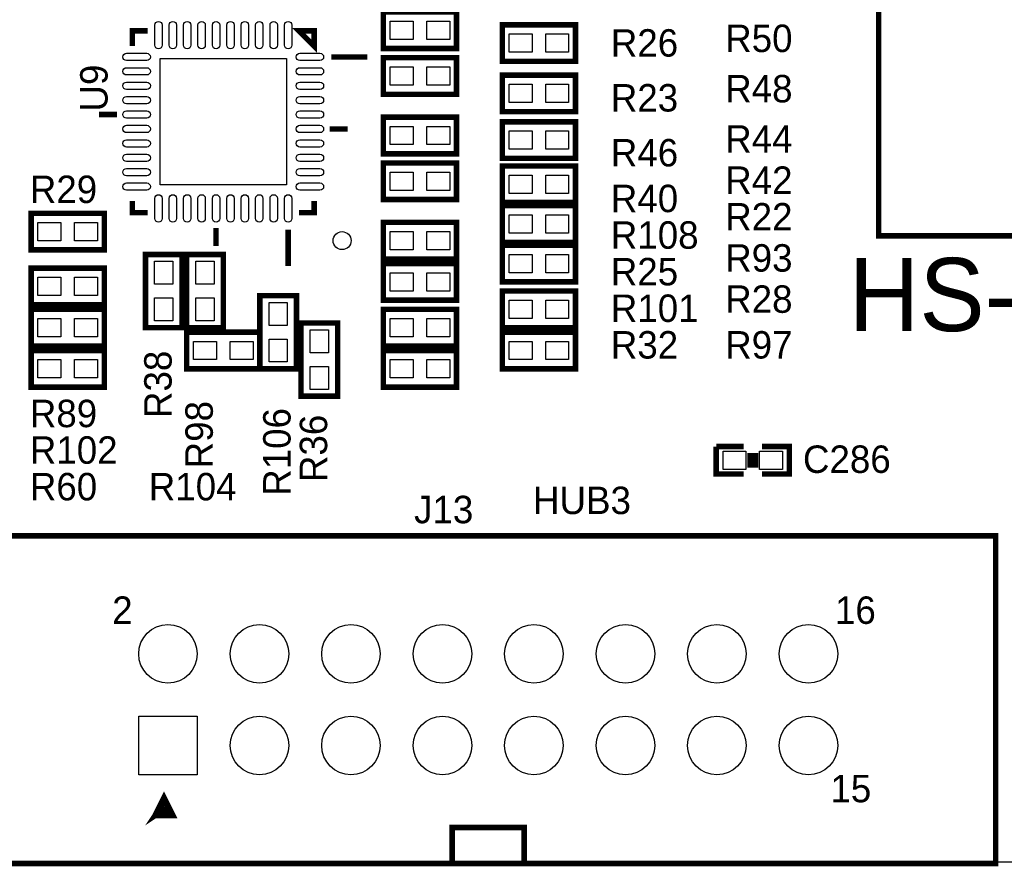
# Model space of a CAD drawing. Extents: x -119 to 465, y -80 to 330.
# Tile 8 of 22: x 41 to 68, y 0 to 23. Entities that reach past the tile are written whole.
import ezdxf

# ---------------------------------------------------------------- set-up
doc = ezdxf.new("R2010")
doc.units = 0
for name, color, linetype in [('BOARD_GEOMETRY_OUTLINE', 3, 'CONTINUOUS'), ('BOARD_GEOMETRY_SILKSCREEN_TOP', 1, 'CONTINUOUS'), ('PACKAGE_GEOMETRY_SILKSCREEN_TOP', 4, 'CONTINUOUS'), ('PIN_TOP', 5, 'CONTINUOUS'), ('REF_DES_SILKSCREEN_TOP', 6, 'CONTINUOUS')]:
    doc.layers.add(name, color=color, linetype=linetype)

msp = doc.modelspace()

# ---------------------------------------------------------------- linework, layer by layer
at = {"layer": 'BOARD_GEOMETRY_OUTLINE'}
msp.add_lwpolyline([(0.999998, 0), (128.999996, 0)], dxfattribs=at)
at = {"layer": 'PACKAGE_GEOMETRY_SILKSCREEN_TOP', "const_width": 0.1524}
for points in [[(73.842118, 17.375886), (73.842118, 40.536114), (64.841882, 40.536114), (64.841882, 17.375886)], [(53.122068, 22.575774), (51.090068, 22.575774), (51.090068, 23.591774), (53.122068, 23.591774)], [(56.424068, 22.220174), (54.392068, 22.220174), (54.392068, 23.236174), (56.424068, 23.236174)], [(49.170082, 23.068788), (49.170082, 22.643846), (48.74514, 23.068788)], [(53.122068, 21.305774), (51.090068, 21.305774), (51.090068, 22.321774), (53.122068, 22.321774)], [(56.424068, 20.823174), (54.392068, 20.823174), (54.392068, 21.839174), (56.424068, 21.839174)], [(53.122068, 19.654774), (51.090068, 19.654774), (51.090068, 20.670774), (53.122068, 20.670774)], [(56.424068, 19.527774), (54.392068, 19.527774), (54.392068, 20.543774), (56.424068, 20.543774)], [(53.122068, 18.384774), (51.090068, 18.384774), (51.090068, 19.400774), (53.122068, 19.400774)], [(56.424068, 18.30197), (54.392068, 18.30197), (54.392068, 19.31797), (56.424068, 19.31797)], [(41.311068, 18.003774), (43.343068, 18.003774), (43.343068, 16.987774), (41.311068, 16.987774)], [(56.424068, 17.197578), (54.392068, 17.197578), (54.392068, 18.213578), (56.424068, 18.213578)], [(53.122068, 16.733774), (51.090068, 16.733774), (51.090068, 17.749774), (53.122068, 17.749774)], [(56.424068, 16.098774), (54.392068, 16.098774), (54.392068, 17.114774), (56.424068, 17.114774)], [(44.486068, 14.828774), (44.486068, 16.860774), (45.502068, 16.860774), (45.502068, 14.828774)], [(45.629068, 14.828774), (45.629068, 16.860774), (46.645068, 16.860774), (46.645068, 14.828774)], [(53.122068, 15.590774), (51.090068, 15.590774), (51.090068, 16.606774), (53.122068, 16.606774)], [(41.311068, 16.479774), (43.343068, 16.479774), (43.343068, 15.463774), (41.311068, 15.463774)], [(56.424068, 14.828774), (54.392068, 14.828774), (54.392068, 15.844774), (56.424068, 15.844774)], [(48.677068, 15.717774), (48.677068, 13.685774), (47.661068, 13.685774), (47.661068, 15.717774)], [(41.311068, 15.336774), (43.343068, 15.336774), (43.343068, 14.320774), (41.311068, 14.320774)], [(53.122068, 14.320774), (51.090068, 14.320774), (51.090068, 15.336774), (53.122068, 15.336774)], [(45.629068, 14.701774), (47.661068, 14.701774), (47.661068, 13.685774), (45.629068, 13.685774)], [(48.804068, 12.923774), (48.804068, 14.955774), (49.820068, 14.955774), (49.820068, 12.923774)], [(56.424068, 13.685774), (54.392068, 13.685774), (54.392068, 14.701774), (56.424068, 14.701774)], [(43.343068, 13.177774), (41.311068, 13.177774), (41.311068, 14.193774), (43.343068, 14.193774)], [(53.122068, 13.177774), (51.090068, 13.177774), (51.090068, 14.193774), (53.122068, 14.193774)], [(68.08978, 9.049766), (39.910004, 9.049766), (39.910004, -0.050038), (68.08978, -0.050038)]]:
    msp.add_lwpolyline(points, close=True, dxfattribs=at)
for points in [[(44.544996, 23.068788), (44.120054, 23.068788), (44.120054, 22.643846)], [(49.645062, 22.343872), (50.64506, 22.343872)], [(43.695112, 20.743672), (43.194986, 20.743672)], [(49.595024, 20.343876), (50.09515, 20.343876)], [(44.120054, 18.34388), (44.120054, 18.01876), (44.544996, 18.01876)], [(48.74514, 18.01876), (49.170082, 18.01876), (49.170082, 18.34388)], [(46.44517, 17.593818), (46.44517, 17.093692)], [(48.445166, 17.54378), (48.445166, 16.543782)], [(60.329064, 11.526774), (61.091064, 11.526774)], [(61.091064, 10.764774), (60.329064, 10.764774), (60.329064, 11.526774)], [(61.599064, 11.526774), (62.361064, 11.526774), (62.361064, 10.764774), (61.599064, 10.764774)], [(61.268864, 11.348974), (61.268864, 10.942574)], [(61.421264, 11.348974), (61.421264, 10.942574)], [(44.749974, 1.281938), (45.249846, 1.281938), (44.99991, 1.78181), (44.749974, 1.281938), (45.14977, 1.38176), (44.949872, 1.581912), (44.749974, 1.281938), (45.049948, 1.481836)], [(52.999894, -0.050038), (52.999894, 0.94996), (54.99989, 0.94996), (54.99989, -0.050038)]]:
    msp.add_lwpolyline(points, dxfattribs=at)
at = {"layer": 'PIN_TOP'}
for points in [[(44.74337, 22.6695), (44.74337, 23.2283, -1), (44.94657, 23.2283), (44.94657, 22.6695, -1)], [(45.14342, 22.6695), (45.14342, 23.2283, -1), (45.34662, 23.2283), (45.34662, 22.6695, -1)], [(45.54347, 22.6695), (45.54347, 23.2283, -1), (45.74667, 23.2283), (45.74667, 22.6695, -1)], [(45.94352, 22.6695), (45.94352, 23.2283, -1), (46.14672, 23.2283), (46.14672, 22.6695, -1)], [(46.34357, 22.6695), (46.34357, 23.2283, -1), (46.54677, 23.2283), (46.54677, 22.6695, -1)], [(46.743366, 22.6695), (46.743366, 23.2283, -1), (46.946566, 23.2283), (46.946566, 22.6695, -1)], [(47.143416, 22.6695), (47.143416, 23.2283, -1), (47.346616, 23.2283), (47.346616, 22.6695, -1)], [(47.543466, 22.6695), (47.543466, 23.2283, -1), (47.746666, 23.2283), (47.746666, 22.6695, -1)], [(47.943516, 22.6695), (47.943516, 23.2283, -1), (48.146716, 23.2283), (48.146716, 22.6695, -1)], [(48.343566, 22.6695), (48.343566, 23.2283, -1), (48.546766, 23.2283), (48.546766, 22.6695, -1)], [(43.960542, 22.445472), (44.519342, 22.445472, -1), (44.519342, 22.242272), (43.960542, 22.242272, -1)], [(48.770794, 22.445472), (49.329594, 22.445472, -1), (49.329594, 22.242272), (48.770794, 22.242272, -1)], [(43.960542, 22.045422), (44.519342, 22.045422, -1), (44.519342, 21.842222), (43.960542, 21.842222, -1)], [(48.770794, 22.045422), (49.329594, 22.045422, -1), (49.329594, 21.842222), (48.770794, 21.842222, -1)], [(43.960542, 21.645372), (44.519342, 21.645372, -1), (44.519342, 21.442172), (43.960542, 21.442172, -1)], [(48.770794, 21.645372), (49.329594, 21.645372, -1), (49.329594, 21.442172), (48.770794, 21.442172, -1)], [(43.960542, 21.245322), (44.519342, 21.245322, -1), (44.519342, 21.042122), (43.960542, 21.042122, -1)], [(48.770794, 21.245322), (49.329594, 21.245322, -1), (49.329594, 21.042122), (48.770794, 21.042122, -1)], [(43.960542, 20.845272), (44.519342, 20.845272, -1), (44.519342, 20.642072), (43.960542, 20.642072, -1)], [(48.770794, 20.845272), (49.329594, 20.845272, -1), (49.329594, 20.642072), (48.770794, 20.642072, -1)], [(43.960542, 20.445476), (44.519342, 20.445476, -1), (44.519342, 20.242276), (43.960542, 20.242276, -1)], [(48.770794, 20.445476), (49.329594, 20.445476, -1), (49.329594, 20.242276), (48.770794, 20.242276, -1)], [(43.960542, 20.045426), (44.519342, 20.045426, -1), (44.519342, 19.842226), (43.960542, 19.842226, -1)], [(48.770794, 20.045426), (49.329594, 20.045426, -1), (49.329594, 19.842226), (48.770794, 19.842226, -1)], [(43.960542, 19.645376), (44.519342, 19.645376, -1), (44.519342, 19.442176), (43.960542, 19.442176, -1)], [(48.770794, 19.645376), (49.329594, 19.645376, -1), (49.329594, 19.442176), (48.770794, 19.442176, -1)], [(43.960542, 19.245326), (44.519342, 19.245326, -1), (44.519342, 19.042126), (43.960542, 19.042126, -1)], [(48.770794, 19.245326), (49.329594, 19.245326, -1), (49.329594, 19.042126), (48.770794, 19.042126, -1)], [(43.960542, 18.845276), (44.519342, 18.845276, -1), (44.519342, 18.642076), (43.960542, 18.642076, -1)], [(48.770794, 18.845276), (49.329594, 18.845276, -1), (49.329594, 18.642076), (48.770794, 18.642076, -1)], [(44.74337, 17.859248), (44.74337, 18.418048, -1), (44.94657, 18.418048), (44.94657, 17.859248, -1)], [(45.14342, 17.859248), (45.14342, 18.418048, -1), (45.34662, 18.418048), (45.34662, 17.859248, -1)], [(45.54347, 17.859248), (45.54347, 18.418048, -1), (45.74667, 18.418048), (45.74667, 17.859248, -1)], [(45.94352, 17.859248), (45.94352, 18.418048, -1), (46.14672, 18.418048), (46.14672, 17.859248, -1)], [(46.34357, 17.859248), (46.34357, 18.418048, -1), (46.54677, 18.418048), (46.54677, 17.859248, -1)], [(46.743366, 17.859248), (46.743366, 18.418048, -1), (46.946566, 18.418048), (46.946566, 17.859248, -1)], [(47.143416, 17.859248), (47.143416, 18.418048, -1), (47.346616, 18.418048), (47.346616, 17.859248, -1)], [(47.543466, 17.859248), (47.543466, 18.418048, -1), (47.746666, 18.418048), (47.746666, 17.859248, -1)], [(47.943516, 17.859248), (47.943516, 18.418048, -1), (48.146716, 18.418048), (48.146716, 17.859248, -1)], [(48.343566, 17.859248), (48.343566, 18.418048, -1), (48.546766, 18.418048), (48.546766, 17.859248, -1)]]:
    msp.add_lwpolyline(points, format="xyb", close=True, dxfattribs=at)
for points in [[(51.915568, 23.337774), (51.915568, 22.829774), (51.280568, 22.829774), (51.280568, 23.337774)], [(52.931568, 23.337774), (52.931568, 22.829774), (52.296568, 22.829774), (52.296568, 23.337774)], [(55.217568, 22.982174), (55.217568, 22.474174), (54.582568, 22.474174), (54.582568, 22.982174)], [(56.233568, 22.982174), (56.233568, 22.474174), (55.598568, 22.474174), (55.598568, 22.982174)], [(48.397668, 22.296374), (48.397668, 18.791174), (44.892468, 18.791174), (44.892468, 22.296374)], [(51.915568, 22.067774), (51.915568, 21.559774), (51.280568, 21.559774), (51.280568, 22.067774)], [(52.931568, 22.067774), (52.931568, 21.559774), (52.296568, 21.559774), (52.296568, 22.067774)], [(55.217568, 21.585174), (55.217568, 21.077174), (54.582568, 21.077174), (54.582568, 21.585174)], [(56.233568, 21.585174), (56.233568, 21.077174), (55.598568, 21.077174), (55.598568, 21.585174)], [(51.915568, 20.416774), (51.915568, 19.908774), (51.280568, 19.908774), (51.280568, 20.416774)], [(52.931568, 20.416774), (52.931568, 19.908774), (52.296568, 19.908774), (52.296568, 20.416774)], [(55.217568, 20.289774), (55.217568, 19.781774), (54.582568, 19.781774), (54.582568, 20.289774)], [(56.233568, 20.289774), (56.233568, 19.781774), (55.598568, 19.781774), (55.598568, 20.289774)], [(51.915568, 19.146774), (51.915568, 18.638774), (51.280568, 18.638774), (51.280568, 19.146774)], [(52.931568, 19.146774), (52.931568, 18.638774), (52.296568, 18.638774), (52.296568, 19.146774)], [(55.217568, 19.06397), (55.217568, 18.55597), (54.582568, 18.55597), (54.582568, 19.06397)], [(56.233568, 19.06397), (56.233568, 18.55597), (55.598568, 18.55597), (55.598568, 19.06397)], [(55.217568, 17.959578), (55.217568, 17.451578), (54.582568, 17.451578), (54.582568, 17.959578)], [(56.233568, 17.959578), (56.233568, 17.451578), (55.598568, 17.451578), (55.598568, 17.959578)], [(41.501568, 17.241774), (41.501568, 17.749774), (42.136568, 17.749774), (42.136568, 17.241774)], [(42.517568, 17.241774), (42.517568, 17.749774), (43.152568, 17.749774), (43.152568, 17.241774)], [(51.915568, 17.495774), (51.915568, 16.987774), (51.280568, 16.987774), (51.280568, 17.495774)], [(52.931568, 17.495774), (52.931568, 16.987774), (52.296568, 16.987774), (52.296568, 17.495774)], [(55.217568, 16.860774), (55.217568, 16.352774), (54.582568, 16.352774), (54.582568, 16.860774)], [(56.233568, 16.860774), (56.233568, 16.352774), (55.598568, 16.352774), (55.598568, 16.860774)], [(45.248068, 16.035274), (44.740068, 16.035274), (44.740068, 16.670274), (45.248068, 16.670274)], [(46.391068, 16.035274), (45.883068, 16.035274), (45.883068, 16.670274), (46.391068, 16.670274)], [(41.501568, 15.717774), (41.501568, 16.225774), (42.136568, 16.225774), (42.136568, 15.717774)], [(42.517568, 15.717774), (42.517568, 16.225774), (43.152568, 16.225774), (43.152568, 15.717774)], [(51.915568, 16.352774), (51.915568, 15.844774), (51.280568, 15.844774), (51.280568, 16.352774)], [(52.931568, 16.352774), (52.931568, 15.844774), (52.296568, 15.844774), (52.296568, 16.352774)], [(45.248068, 15.019274), (44.740068, 15.019274), (44.740068, 15.654274), (45.248068, 15.654274)], [(46.391068, 15.019274), (45.883068, 15.019274), (45.883068, 15.654274), (46.391068, 15.654274)], [(55.217568, 15.590774), (55.217568, 15.082774), (54.582568, 15.082774), (54.582568, 15.590774)], [(56.233568, 15.590774), (56.233568, 15.082774), (55.598568, 15.082774), (55.598568, 15.590774)], [(47.915068, 15.527274), (48.423068, 15.527274), (48.423068, 14.892274), (47.915068, 14.892274)], [(41.501568, 14.574774), (41.501568, 15.082774), (42.136568, 15.082774), (42.136568, 14.574774)], [(42.517568, 14.574774), (42.517568, 15.082774), (43.152568, 15.082774), (43.152568, 14.574774)], [(51.915568, 15.082774), (51.915568, 14.574774), (51.280568, 14.574774), (51.280568, 15.082774)], [(52.931568, 15.082774), (52.931568, 14.574774), (52.296568, 14.574774), (52.296568, 15.082774)], [(49.566068, 14.130274), (49.058068, 14.130274), (49.058068, 14.765274), (49.566068, 14.765274)], [(47.915068, 14.511274), (48.423068, 14.511274), (48.423068, 13.876274), (47.915068, 13.876274)], [(45.819568, 13.939774), (45.819568, 14.447774), (46.454568, 14.447774), (46.454568, 13.939774)], [(46.835568, 13.939774), (46.835568, 14.447774), (47.470568, 14.447774), (47.470568, 13.939774)], [(55.217568, 14.447774), (55.217568, 13.939774), (54.582568, 13.939774), (54.582568, 14.447774)], [(56.233568, 14.447774), (56.233568, 13.939774), (55.598568, 13.939774), (55.598568, 14.447774)], [(42.136568, 13.939774), (42.136568, 13.431774), (41.501568, 13.431774), (41.501568, 13.939774)], [(43.152568, 13.939774), (43.152568, 13.431774), (42.517568, 13.431774), (42.517568, 13.939774)], [(49.566068, 13.114274), (49.058068, 13.114274), (49.058068, 13.749274), (49.566068, 13.749274)], [(51.915568, 13.939774), (51.915568, 13.431774), (51.280568, 13.431774), (51.280568, 13.939774)], [(52.931568, 13.939774), (52.931568, 13.431774), (52.296568, 13.431774), (52.296568, 13.939774)], [(60.519564, 10.891774), (60.519564, 11.399774), (61.154564, 11.399774), (61.154564, 10.891774)], [(61.535564, 10.891774), (61.535564, 11.399774), (62.170564, 11.399774), (62.170564, 10.891774)], [(45.922692, 4.042664), (45.922692, 2.417064), (44.297092, 2.417064), (44.297092, 4.042664)]]:
    msp.add_lwpolyline(points, close=True, dxfattribs=at)
for centre, radius in [((49.945036, 17.243806), 0.250063), ((45.109892, 5.769864), 0.8128), ((47.649892, 5.769864), 0.8128), ((50.189892, 5.769864), 0.8128), ((52.729892, 5.769864), 0.8128), ((55.269892, 5.769864), 0.8128), ((57.809892, 5.769864), 0.8128), ((60.349892, 5.769864), 0.8128), ((62.889892, 5.769864), 0.8128), ((47.649892, 3.229864), 0.8128), ((50.189892, 3.229864), 0.8128), ((52.729892, 3.229864), 0.8128), ((55.269892, 3.229864), 0.8128), ((57.809892, 3.229864), 0.8128), ((60.349892, 3.229864), 0.8128), ((62.889892, 3.229864), 0.8128)]:
    msp.add_circle(centre, radius, dxfattribs=at)

# ---------------------------------------------------------------- texts
at = {"layer": 'BOARD_GEOMETRY_SILKSCREEN_TOP'}
msp.add_text('HUB3', height=0.762, dxfattribs=at).set_placement((55.245, 9.652))
at = {"layer": 'PACKAGE_GEOMETRY_SILKSCREEN_TOP'}
for s, height, p in [('HS-LED-CTRL-REV.A', 2.032, (64.008, 14.732)), ('2', 0.762, (43.561, 6.604)), ('16', 0.762, (63.627, 6.604)), ('15', 0.762, (63.5, 1.651))]:
    msp.add_text(s, height=height, dxfattribs=at).set_placement(p)
at = {"layer": 'REF_DES_SILKSCREEN_TOP'}
for s, p in [('R50', (60.579, 22.479)), ('R26', (57.404, 22.352)), ('R23', (57.404, 20.828)), ('R48', (60.579, 21.082)), ('R44', (60.579, 19.685)), ('R46', (57.404, 19.304)), ('R42', (60.579, 18.542)), ('R29', (41.275, 18.288)), ('R40', (57.404, 18.034)), ('R22', (60.579, 17.526)), ('R108', (57.404, 17.018)), ('R93', (60.579, 16.383)), ('R25', (57.404, 16.002)), ('R28', (60.579, 15.24)), ('R101', (57.404, 14.986)), ('R32', (57.404, 13.97)), ('R97', (60.579, 13.97)), ('R89', (41.275, 12.065)), ('R102', (41.275, 11.049)), ('C286', (62.738, 10.795)), ('R60', (41.275, 10.033)), ('R104', (44.577, 10.033)), ('J13', (51.943, 9.398))]:
    msp.add_text(s, height=0.762, dxfattribs=at).set_placement(p)
for s, p in [('U9', (43.434, 20.828)), ('R38', (45.212, 12.319)), ('R98', (46.355, 10.922)), ('R106', (48.514, 10.16)), ('R36', (49.53, 10.541))]:
    msp.add_text(s, height=0.762, rotation=90, dxfattribs=at).set_placement(p)

doc.saveas('drawing.dxf')
